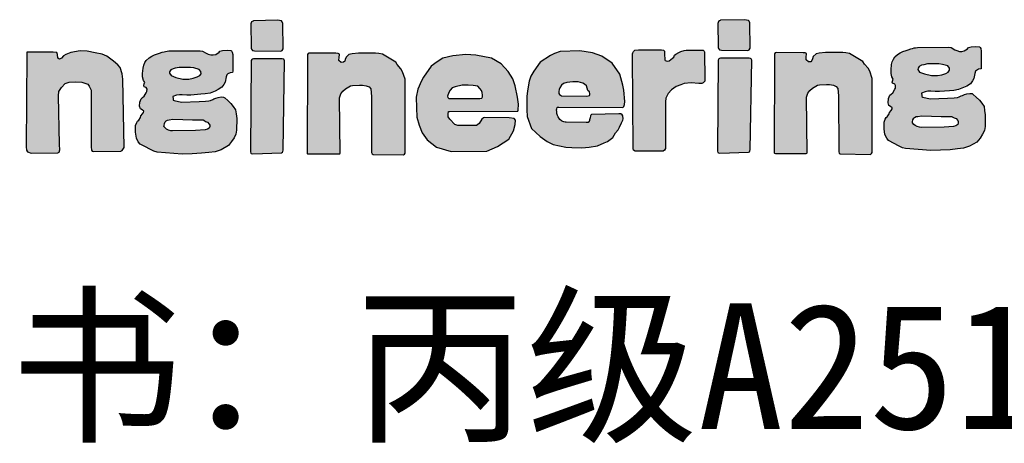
# Model space of a CAD drawing. Extents: x 475446 to 490894, y 3788879 to 3821323.
# Tile 66 of 75: x 484735.07 to 484751.5, y 3818715.37 to 3818722.44. Entities that reach past the tile are written whole.
import ezdxf
from ezdxf.enums import TextEntityAlignment as Align

# ---------------------------------------------------------------- set-up
doc = ezdxf.new("R2010")
doc.units = 0
doc.header["$LTSCALE"] = 0.5
doc.layers.get('0').update_dxf_attribs({"linetype": 'CONTINUOUS'})
doc.layers.add('TK-PUBLIC', color=7, linetype='CONTINUOUS')
doc.styles.add('新标识3', font='NSimSun.ttf')

msp = doc.modelspace()

# ---------------------------------------------------------------- hatches: boundary and pattern name
h = msp.add_hatch(color=256)
h.dxf.hatch_style = 1
h.paths.add_polyline_path([(484738.931, 3818722.371), (484738.937, 3818721.983), (484738.935, 3818721.963), (484738.939, 3818721.949), (484738.958, 3818721.928), (484738.99, 3818721.924), (484739.431, 3818721.918), (484739.453, 3818721.928), (484739.469, 3818721.957), (484739.463, 3818722.379), (484739.453, 3818722.407), (484739.441, 3818722.421), (484739.372, 3818722.432), (484738.974, 3818722.423), (484738.966, 3818722.419), (484738.954, 3818722.411), (484738.942, 3818722.405)])
h = msp.add_hatch(color=256)
h.dxf.hatch_style = 1
h.paths.add_polyline_path([(484746.722, 3818722.38), (484746.728, 3818721.993), (484746.726, 3818721.973), (484746.73, 3818721.959), (484746.75, 3818721.937), (484746.782, 3818721.933), (484747.223, 3818721.927), (484747.245, 3818721.937), (484747.261, 3818721.967), (484747.255, 3818722.388), (484747.245, 3818722.416), (484747.233, 3818722.43), (484747.164, 3818722.442), (484746.766, 3818722.432), (484746.758, 3818722.428), (484746.746, 3818722.42), (484746.734, 3818722.414)])
h = msp.add_hatch(color=256)
h.dxf.hatch_style = 1
h.paths.add_polyline_path([(484745.397, 3818721.94), (484745.779, 3818721.937), (484745.813, 3818721.935), (484745.82, 3818721.931), (484745.827, 3818721.92), (484745.829, 3818721.914), (484745.832, 3818721.861), (484745.834, 3818721.782), (484745.835, 3818721.769), (484745.84, 3818721.759), (484745.877, 3818721.75), (484745.906, 3818721.755), (484745.963, 3818721.798), (484745.984, 3818721.816), (484746, 3818721.849), (484746.021, 3818721.867), (484746.068, 3818721.892), (484746.103, 3818721.909), (484746.161, 3818721.93), (484746.192, 3818721.934), (484746.252, 3818721.934), (484746.473, 3818721.934), (484746.481, 3818721.927), (484746.49, 3818721.914), (484746.497, 3818721.905), (484746.506, 3818721.441), (484746.504, 3818721.415), (484746.478, 3818721.386), (484746.455, 3818721.378), (484746.401, 3818721.378), (484746.275, 3818721.386), (484746.16, 3818721.376), (484746.105, 3818721.356), (484746.024, 3818721.325), (484745.949, 3818721.273), (484745.894, 3818721.208), (484745.854, 3818721.133), (484745.845, 3818721.07), (484745.845, 3818720.293), (484745.829, 3818720.265), (484745.811, 3818720.247), (484745.339, 3818720.245), (484745.316, 3818720.265), (484745.306, 3818720.289), (484745.294, 3818721.848), (484745.294, 3818721.869), (484745.301, 3818721.889), (484745.313, 3818721.909), (484745.334, 3818721.932)])
h = msp.add_hatch(color=256)
h.dxf.hatch_style = 1
h.paths.add_polyline_path([(484750.118, 3818720.836), (484750.282, 3818720.832), (484750.444, 3818720.828), (484750.499, 3818720.828), (484750.569, 3818720.828), (484750.621, 3818720.828), (484750.632, 3818720.82), (484750.661, 3818720.802), (484750.694, 3818720.79), (484750.724, 3818720.757), (484750.732, 3818720.739), (484750.732, 3818720.716), (484750.722, 3818720.69), (484750.692, 3818720.67), (484750.653, 3818720.659), (484750.495, 3818720.647), (484750.11, 3818720.643), (484750.084, 3818720.646), (484750.043, 3818720.657), (484750.01, 3818720.674), (484749.992, 3818720.69), (484749.966, 3818720.718), (484749.968, 3818720.734), (484749.975, 3818720.768), (484749.987, 3818720.796), (484750.002, 3818720.811), (484750.029, 3818720.823), (484750.056, 3818720.827)], flags=16)
h.paths.add_polyline_path([(484750.087, 3818721.566), (484750.165, 3818721.535), (484750.285, 3818721.509), (484750.382, 3818721.509), (484750.457, 3818721.521), (484750.524, 3818721.543), (484750.565, 3818721.566), (484750.587, 3818721.598), (484750.583, 3818721.635), (484750.557, 3818721.669), (484750.467, 3818721.694), (484750.409, 3818721.702), (484750.341, 3818721.702), (484750.218, 3818721.702), (484750.155, 3818721.688), (484750.119, 3818721.68), (484750.081, 3818721.661), (484750.061, 3818721.631), (484750.059, 3818721.608)], flags=16)
h.paths.add_polyline_path([(484750.049, 3818721.98), (484750.57, 3818721.982), (484750.613, 3818721.976), (484750.674, 3818721.939), (484750.707, 3818721.925), (484750.752, 3818721.913), (484750.789, 3818721.913), (484750.832, 3818721.921), (484750.886, 3818721.956), (484750.902, 3818721.976), (484750.945, 3818721.988), (484751.023, 3818721.992), (484751.084, 3818721.988), (484751.097, 3818721.98), (484751.107, 3818721.96), (484751.115, 3818721.915), (484751.115, 3818721.642), (484751.111, 3818721.619), (484751.07, 3818721.615), (484751.035, 3818721.595), (484751.019, 3818721.58), (484751.005, 3818721.545), (484750.99, 3818721.459), (484750.968, 3818721.418), (484750.935, 3818721.373), (484750.873, 3818721.332), (484750.82, 3818721.307), (484750.736, 3818721.275), (484750.656, 3818721.26), (484750.582, 3818721.256), (484750.418, 3818721.242), (484750.347, 3818721.242), (484750.271, 3818721.246), (484750.226, 3818721.246), (484750.178, 3818721.238), (484750.115, 3818721.215), (484750.121, 3818721.175), (484750.123, 3818721.158), (484750.139, 3818721.148), (484750.262, 3818721.123), (484750.553, 3818721.131), (484750.661, 3818721.139), (484750.716, 3818721.145), (484750.745, 3818721.152), (484750.78, 3818721.168), (484750.8, 3818721.176), (484750.833, 3818721.192), (484750.873, 3818721.201), (484750.922, 3818721.209), (484750.961, 3818721.207), (484750.982, 3818721.194), (484751.031, 3818721.148), (484751.084, 3818721.098), (484751.122, 3818721.05), (484751.163, 3818720.993), (484751.171, 3818720.927), (484751.181, 3818720.852), (484751.177, 3818720.656), (484751.167, 3818720.589), (484751.137, 3818720.529), (484751.096, 3818720.464), (484751.043, 3818720.399), (484750.92, 3818720.328), (484750.82, 3818720.295), (484750.717, 3818720.283), (484750.594, 3818720.269), (484750.437, 3818720.262), (484750.271, 3818720.256), (484749.851, 3818720.29), (484749.801, 3818720.302), (484749.732, 3818720.337), (484749.661, 3818720.376), (484749.569, 3818720.424), (484749.537, 3818720.463), (484749.508, 3818720.522), (484749.493, 3818720.62), (484749.494, 3818720.733), (484749.513, 3818720.783), (484749.526, 3818720.808), (484749.546, 3818720.821), (484749.578, 3818720.867), (484749.583, 3818720.893), (484749.61, 3818720.925), (484749.626, 3818720.952), (484749.63, 3818720.97), (484749.603, 3818720.991), (484749.574, 3818721.01), (484749.561, 3818721.053), (484749.567, 3818721.124), (484749.588, 3818721.179), (484749.612, 3818721.199), (484749.64, 3818721.221), (484749.671, 3818721.28), (484749.683, 3818721.299), (484749.685, 3818721.342), (484749.672, 3818721.367), (484749.635, 3818721.38), (484749.63, 3818721.401), (484749.639, 3818721.43), (484749.642, 3818721.445), (484749.647, 3818721.453), (484749.641, 3818721.462), (484749.624, 3818721.487), (484749.612, 3818721.544), (484749.612, 3818721.602), (484749.618, 3818721.693), (484749.63, 3818721.739), (484749.651, 3818721.784), (484749.673, 3818721.82), (484749.72, 3818721.86), (484749.764, 3818721.89), (484749.808, 3818721.911), (484749.862, 3818721.927), (484749.895, 3818721.939), (484749.94, 3818721.955), (484749.969, 3818721.963), (484749.994, 3818721.97), (484750.019, 3818721.972)])
h = msp.add_hatch(color=256)
h.dxf.hatch_style = 1
h.paths.add_polyline_path([(484735.192, 3818721.856), (484735.184, 3818720.317), (484735.187, 3818720.264), (484735.206, 3818720.234), (484735.265, 3818720.212), (484735.708, 3818720.218), (484735.733, 3818720.227), (484735.745, 3818720.268), (484735.736, 3818720.357), (484735.723, 3818721.172), (484735.729, 3818721.242), (484735.77, 3818721.312), (484735.833, 3818721.374), (484735.899, 3818721.398), (484736.012, 3818721.403), (484736.111, 3818721.396), (484736.21, 3818721.365), (484736.232, 3818721.331), (484736.266, 3818721.266), (484736.266, 3818720.32), (484736.27, 3818720.261), (484736.281, 3818720.244), (484736.304, 3818720.239), (484736.759, 3818720.247), (484736.781, 3818720.259), (484736.815, 3818720.309), (484736.793, 3818721.446), (484736.781, 3818721.539), (484736.748, 3818721.644), (484736.713, 3818721.69), (484736.638, 3818721.747), (484736.527, 3818721.831), (484736.452, 3818721.865), (484736.331, 3818721.886), (484736.198, 3818721.914), (484736.083, 3818721.921), (484735.925, 3818721.896), (484735.842, 3818721.862), (484735.804, 3818721.84), (484735.77, 3818721.8), (484735.736, 3818721.781), (484735.708, 3818721.8), (484735.702, 3818721.862), (484735.693, 3818721.893), (484735.634, 3818721.899), (484735.513, 3818721.899), (484735.262, 3818721.902), (484735.193, 3818721.899)])
h = msp.add_hatch(color=256)
h.dxf.hatch_style = 1
h.paths.add_polyline_path([(484737.631, 3818720.778), (484737.795, 3818720.774), (484737.957, 3818720.77), (484738.012, 3818720.77), (484738.083, 3818720.77), (484738.134, 3818720.77), (484738.145, 3818720.762), (484738.174, 3818720.744), (484738.207, 3818720.732), (484738.237, 3818720.699), (484738.245, 3818720.681), (484738.245, 3818720.658), (484738.236, 3818720.632), (484738.205, 3818720.612), (484738.166, 3818720.601), (484738.009, 3818720.589), (484737.624, 3818720.585), (484737.598, 3818720.588), (484737.556, 3818720.599), (484737.524, 3818720.616), (484737.505, 3818720.632), (484737.479, 3818720.661), (484737.482, 3818720.677), (484737.488, 3818720.71), (484737.5, 3818720.738), (484737.515, 3818720.753), (484737.542, 3818720.765), (484737.569, 3818720.769)], flags=16)
h.paths.add_polyline_path([(484737.6, 3818721.509), (484737.678, 3818721.477), (484737.798, 3818721.451), (484737.895, 3818721.451), (484737.97, 3818721.463), (484738.037, 3818721.485), (484738.078, 3818721.509), (484738.1, 3818721.54), (484738.096, 3818721.577), (484738.07, 3818721.611), (484737.98, 3818721.636), (484737.923, 3818721.644), (484737.854, 3818721.644), (484737.732, 3818721.644), (484737.669, 3818721.631), (484737.632, 3818721.622), (484737.594, 3818721.603), (484737.574, 3818721.573), (484737.572, 3818721.55)], flags=16)
h.paths.add_polyline_path([(484737.562, 3818721.922), (484738.083, 3818721.924), (484738.126, 3818721.918), (484738.187, 3818721.881), (484738.22, 3818721.867), (484738.265, 3818721.856), (484738.302, 3818721.856), (484738.345, 3818721.863), (484738.399, 3818721.899), (484738.415, 3818721.918), (484738.458, 3818721.93), (484738.536, 3818721.934), (484738.597, 3818721.93), (484738.61, 3818721.922), (484738.62, 3818721.902), (484738.628, 3818721.858), (484738.628, 3818721.584), (484738.624, 3818721.561), (484738.583, 3818721.557), (484738.548, 3818721.538), (484738.532, 3818721.522), (484738.519, 3818721.487), (484738.503, 3818721.401), (484738.481, 3818721.36), (484738.448, 3818721.315), (484738.386, 3818721.274), (484738.333, 3818721.249), (484738.249, 3818721.217), (484738.169, 3818721.202), (484738.095, 3818721.198), (484737.931, 3818721.184), (484737.861, 3818721.184), (484737.784, 3818721.188), (484737.74, 3818721.188), (484737.691, 3818721.18), (484737.628, 3818721.157), (484737.634, 3818721.118), (484737.636, 3818721.1), (484737.652, 3818721.09), (484737.775, 3818721.065), (484738.066, 3818721.073), (484738.174, 3818721.081), (484738.229, 3818721.087), (484738.258, 3818721.095), (484738.294, 3818721.11), (484738.313, 3818721.118), (484738.346, 3818721.134), (484738.386, 3818721.144), (484738.435, 3818721.151), (484738.474, 3818721.149), (484738.496, 3818721.136), (484738.545, 3818721.091), (484738.598, 3818721.04), (484738.635, 3818720.993), (484738.676, 3818720.935), (484738.684, 3818720.869), (484738.694, 3818720.794), (484738.69, 3818720.598), (484738.68, 3818720.531), (484738.65, 3818720.471), (484738.609, 3818720.406), (484738.556, 3818720.341), (484738.434, 3818720.27), (484738.333, 3818720.237), (484738.23, 3818720.225), (484738.107, 3818720.211), (484737.95, 3818720.204), (484737.784, 3818720.198), (484737.365, 3818720.232), (484737.314, 3818720.245), (484737.246, 3818720.279), (484737.174, 3818720.318), (484737.082, 3818720.366), (484737.051, 3818720.405), (484737.021, 3818720.464), (484737.006, 3818720.562), (484737.007, 3818720.675), (484737.026, 3818720.725), (484737.039, 3818720.75), (484737.059, 3818720.763), (484737.092, 3818720.809), (484737.096, 3818720.835), (484737.123, 3818720.867), (484737.139, 3818720.894), (484737.143, 3818720.913), (484737.116, 3818720.934), (484737.087, 3818720.952), (484737.074, 3818720.995), (484737.08, 3818721.066), (484737.101, 3818721.121), (484737.125, 3818721.141), (484737.153, 3818721.163), (484737.184, 3818721.222), (484737.196, 3818721.241), (484737.198, 3818721.284), (484737.185, 3818721.31), (484737.148, 3818721.322), (484737.143, 3818721.343), (484737.152, 3818721.372), (484737.155, 3818721.387), (484737.16, 3818721.395), (484737.154, 3818721.404), (484737.137, 3818721.429), (484737.125, 3818721.487), (484737.125, 3818721.544), (484737.131, 3818721.635), (484737.143, 3818721.681), (484737.164, 3818721.726), (484737.186, 3818721.762), (484737.233, 3818721.802), (484737.277, 3818721.832), (484737.321, 3818721.853), (484737.375, 3818721.869), (484737.408, 3818721.881), (484737.453, 3818721.897), (484737.482, 3818721.906), (484737.507, 3818721.912), (484737.533, 3818721.914)])
h = msp.add_hatch(color=256)
h.dxf.hatch_style = 1
h.paths.add_polyline_path([(484738.933, 3818721.759), (484738.924, 3818720.26), (484738.924, 3818720.237), (484738.93, 3818720.213), (484738.938, 3818720.208), (484738.965, 3818720.204), (484739.44, 3818720.218), (484739.459, 3818720.227), (484739.463, 3818720.24), (484739.467, 3818720.264), (484739.494, 3818721.754), (484739.483, 3818721.78), (484739.472, 3818721.785), (484739.452, 3818721.788), (484739.41, 3818721.788), (484738.993, 3818721.788), (484738.974, 3818721.789), (484738.954, 3818721.784), (484738.945, 3818721.779)])
h = msp.add_hatch(color=256)
h.dxf.hatch_style = 1
h.paths.add_polyline_path([(484739.877, 3818721.82), (484739.869, 3818720.206), (484739.873, 3818720.201), (484739.892, 3818720.2), (484740.401, 3818720.2), (484740.412, 3818720.203), (484740.418, 3818720.211), (484740.409, 3818721.139), (484740.431, 3818721.203), (484740.463, 3818721.251), (484740.507, 3818721.289), (484740.592, 3818721.336), (484740.624, 3818721.342), (484740.744, 3818721.35), (484740.793, 3818721.35), (484740.855, 3818721.338), (484740.905, 3818721.318), (484740.93, 3818721.286), (484740.942, 3818721.159), (484740.945, 3818720.226), (484740.952, 3818720.203), (484740.971, 3818720.191), (484741.477, 3818720.183), (484741.491, 3818720.195), (484741.503, 3818720.214), (484741.502, 3818721.451), (484741.462, 3818721.573), (484741.434, 3818721.623), (484741.373, 3818721.691), (484741.347, 3818721.734), (484741.124, 3818721.865), (484741.063, 3818721.878), (484741.011, 3818721.884), (484740.905, 3818721.885), (484740.817, 3818721.885), (484740.725, 3818721.884), (484740.621, 3818721.87), (484740.567, 3818721.86), (484740.521, 3818721.815), (484740.506, 3818721.778), (484740.497, 3818721.75), (484740.477, 3818721.731), (484740.439, 3818721.728), (484740.4, 3818721.763), (484740.401, 3818721.818), (484740.408, 3818721.854), (484740.409, 3818721.866), (484740.388, 3818721.878), (484740.35, 3818721.88), (484739.9, 3818721.885), (484739.887, 3818721.878), (484739.876, 3818721.863)])
h = msp.add_hatch(color=256)
h.dxf.hatch_style = 1
h.paths.add_polyline_path([(484742.243, 3818720.909), (484743.383, 3818720.915), (484743.39, 3818720.931), (484743.396, 3818721.033), (484743.38, 3818721.148), (484743.34, 3818721.338), (484743.3, 3818721.454), (484743.22, 3818721.578), (484743.106, 3818721.706), (484742.943, 3818721.799), (484742.684, 3818721.847), (484742.515, 3818721.86), (484742.297, 3818721.838), (484742.133, 3818721.8), (484742.036, 3818721.738), (484741.94, 3818721.665), (484741.811, 3818721.482), (484741.779, 3818721.418), (484741.713, 3818721.282), (484741.689, 3818721.148), (484741.691, 3818720.968), (484741.699, 3818720.812), (484741.739, 3818720.678), (484741.789, 3818720.55), (484741.873, 3818720.433), (484742.025, 3818720.314), (484742.272, 3818720.242), (484742.866, 3818720.245), (484743.045, 3818720.322), (484743.236, 3818720.449), (484743.313, 3818720.587), (484743.338, 3818720.689), (484743.345, 3818720.762), (484743.322, 3818720.794), (484743.239, 3818720.803), (484742.828, 3818720.807), (484742.812, 3818720.803), (484742.786, 3818720.781), (484742.741, 3818720.708), (484742.694, 3818720.676), (484742.457, 3818720.673), (484742.384, 3818720.673), (484742.333, 3818720.689), (484742.247, 3818720.778), (484742.224, 3818720.819), (484742.221, 3818720.867), (484742.227, 3818720.909)])
h.paths.add_polyline_path([(484742.232, 3818721.127), (484742.75, 3818721.126), (484742.782, 3818721.131), (484742.794, 3818721.153), (484742.797, 3818721.179), (484742.787, 3818721.228), (484742.775, 3818721.262), (484742.75, 3818721.295), (484742.714, 3818721.33), (484742.638, 3818721.344), (484742.558, 3818721.35), (484742.457, 3818721.347), (484742.34, 3818721.323), (484742.29, 3818721.303), (484742.255, 3818721.265), (484742.231, 3818721.228), (484742.211, 3818721.163), (484742.215, 3818721.141)], flags=16)
h = msp.add_hatch(color=256)
h.dxf.hatch_style = 1
h.paths.add_polyline_path([(484744.07, 3818720.981), (484745.136, 3818720.977), (484745.154, 3818720.991), (484745.162, 3818721.025), (484745.168, 3818721.075), (484745.152, 3818721.264), (484745.136, 3818721.346), (484745.088, 3818721.533), (484744.957, 3818721.717), (484744.784, 3818721.834), (484744.632, 3818721.888), (484744.417, 3818721.92), (484744.09, 3818721.91), (484743.995, 3818721.878), (484743.929, 3818721.842), (484743.756, 3818721.733), (484743.65, 3818721.584), (484743.602, 3818721.498), (484743.572, 3818721.416), (484743.546, 3818721.253), (484743.532, 3818721.159), (484743.534, 3818720.936), (484743.538, 3818720.824), (484743.614, 3818720.627), (484743.756, 3818720.491), (484743.875, 3818720.408), (484743.975, 3818720.358), (484744.182, 3818720.312), (484744.284, 3818720.308), (484744.451, 3818720.302), (484744.575, 3818720.314), (484744.714, 3818720.338), (484744.826, 3818720.386), (484744.877, 3818720.41), (484744.967, 3818720.477), (484745.015, 3818720.553), (484745.059, 3818720.601), (484745.081, 3818720.647), (484745.115, 3818720.717), (484745.135, 3818720.763), (484745.141, 3818720.788), (484745.137, 3818720.834), (484745.124, 3818720.851), (484745.104, 3818720.868), (484745.068, 3818720.867), (484744.615, 3818720.858), (484744.603, 3818720.848), (484744.597, 3818720.834), (484744.591, 3818720.805), (484744.586, 3818720.785), (484744.582, 3818720.77), (484744.579, 3818720.753), (484744.576, 3818720.745), (484744.555, 3818720.726), (484744.526, 3818720.724), (484744.191, 3818720.729), (484744.173, 3818720.729), (484744.151, 3818720.734), (484744.134, 3818720.743), (484744.112, 3818720.753), (484744.084, 3818720.777), (484744.054, 3818720.822), (484744.045, 3818720.84), (484744.035, 3818720.877), (484744.032, 3818720.91), (484744.03, 3818720.939), (484744.032, 3818720.953), (484744.041, 3818720.973), (484744.046, 3818720.979)])
h.paths.add_polyline_path([(484744.111, 3818721.168), (484744.535, 3818721.166), (484744.579, 3818721.175), (484744.583, 3818721.185), (484744.584, 3818721.204), (484744.579, 3818721.235), (484744.556, 3818721.253), (484744.55, 3818721.262), (484744.543, 3818721.297), (484744.53, 3818721.335), (484744.497, 3818721.367), (484744.468, 3818721.38), (484744.391, 3818721.402), (484744.303, 3818721.405), (484744.2, 3818721.395), (484744.146, 3818721.378), (484744.111, 3818721.35), (484744.083, 3818721.302), (484744.074, 3818721.276), (484744.068, 3818721.245), (484744.069, 3818721.209), (484744.079, 3818721.193)], flags=16)
h = msp.add_hatch(color=256)
h.dxf.hatch_style = 1
h.paths.add_polyline_path([(484746.724, 3818721.768), (484746.715, 3818720.269), (484746.715, 3818720.246), (484746.721, 3818720.223), (484746.73, 3818720.217), (484746.756, 3818720.213), (484747.231, 3818720.227), (484747.25, 3818720.236), (484747.255, 3818720.249), (484747.259, 3818720.273), (484747.285, 3818721.764), (484747.274, 3818721.79), (484747.263, 3818721.795), (484747.243, 3818721.797), (484747.201, 3818721.797), (484746.784, 3818721.797), (484746.765, 3818721.798), (484746.746, 3818721.793), (484746.737, 3818721.788)])
h = msp.add_hatch(color=256)
h.dxf.hatch_style = 1
h.paths.add_polyline_path([(484747.668, 3818721.83), (484747.661, 3818720.216), (484747.665, 3818720.211), (484747.684, 3818720.209), (484748.193, 3818720.209), (484748.204, 3818720.212), (484748.209, 3818720.22), (484748.201, 3818721.149), (484748.222, 3818721.213), (484748.254, 3818721.26), (484748.298, 3818721.298), (484748.384, 3818721.346), (484748.416, 3818721.352), (484748.535, 3818721.36), (484748.585, 3818721.36), (484748.647, 3818721.348), (484748.696, 3818721.328), (484748.721, 3818721.295), (484748.733, 3818721.168), (484748.737, 3818720.236), (484748.743, 3818720.212), (484748.763, 3818720.201), (484749.269, 3818720.192), (484749.282, 3818720.205), (484749.295, 3818720.223), (484749.293, 3818721.46), (484749.253, 3818721.583), (484749.226, 3818721.633), (484749.165, 3818721.7), (484749.139, 3818721.744), (484748.915, 3818721.875), (484748.854, 3818721.887), (484748.803, 3818721.893), (484748.697, 3818721.894), (484748.608, 3818721.894), (484748.516, 3818721.893), (484748.413, 3818721.88), (484748.359, 3818721.87), (484748.313, 3818721.825), (484748.298, 3818721.787), (484748.289, 3818721.76), (484748.269, 3818721.74), (484748.23, 3818721.738), (484748.192, 3818721.772), (484748.193, 3818721.827), (484748.199, 3818721.863), (484748.2, 3818721.876), (484748.179, 3818721.887), (484748.142, 3818721.89), (484747.691, 3818721.895), (484747.679, 3818721.887), (484747.668, 3818721.872)])

# ---------------------------------------------------------------- linework, layer by layer
for points in [[(484738.931, 3818722.371), (484738.937, 3818721.983), (484738.935, 3818721.963), (484738.939, 3818721.949), (484738.958, 3818721.928), (484738.99, 3818721.924), (484739.431, 3818721.918), (484739.453, 3818721.928), (484739.469, 3818721.957), (484739.463, 3818722.379), (484739.453, 3818722.407), (484739.441, 3818722.421), (484739.372, 3818722.432), (484738.974, 3818722.423), (484738.966, 3818722.419), (484738.954, 3818722.411), (484738.942, 3818722.405)], [(484746.722, 3818722.38), (484746.728, 3818721.993), (484746.726, 3818721.973), (484746.73, 3818721.959), (484746.75, 3818721.937), (484746.782, 3818721.933), (484747.223, 3818721.927), (484747.245, 3818721.937), (484747.261, 3818721.967), (484747.255, 3818722.388), (484747.245, 3818722.416), (484747.233, 3818722.43), (484747.164, 3818722.442), (484746.766, 3818722.432), (484746.758, 3818722.428), (484746.746, 3818722.42), (484746.734, 3818722.414)], [(484745.397, 3818721.94), (484745.779, 3818721.937), (484745.813, 3818721.935), (484745.82, 3818721.931), (484745.827, 3818721.92), (484745.829, 3818721.914), (484745.832, 3818721.861), (484745.834, 3818721.782), (484745.835, 3818721.769), (484745.84, 3818721.759), (484745.877, 3818721.75), (484745.906, 3818721.755), (484745.963, 3818721.798), (484745.984, 3818721.816), (484746, 3818721.849), (484746.021, 3818721.867), (484746.068, 3818721.892), (484746.103, 3818721.909), (484746.161, 3818721.93), (484746.192, 3818721.934), (484746.252, 3818721.934), (484746.473, 3818721.934), (484746.481, 3818721.927), (484746.49, 3818721.914), (484746.497, 3818721.905), (484746.506, 3818721.441), (484746.504, 3818721.415), (484746.478, 3818721.386), (484746.455, 3818721.378), (484746.401, 3818721.378), (484746.275, 3818721.386), (484746.16, 3818721.376), (484746.105, 3818721.356), (484746.024, 3818721.325), (484745.949, 3818721.273), (484745.894, 3818721.208), (484745.854, 3818721.133), (484745.845, 3818721.07), (484745.845, 3818720.293), (484745.829, 3818720.265), (484745.811, 3818720.247), (484745.339, 3818720.245), (484745.316, 3818720.265), (484745.306, 3818720.289), (484745.294, 3818721.848), (484745.294, 3818721.869), (484745.301, 3818721.889), (484745.313, 3818721.909), (484745.334, 3818721.932)], [(484750.049, 3818721.98), (484750.57, 3818721.982), (484750.613, 3818721.976), (484750.674, 3818721.939), (484750.707, 3818721.925), (484750.752, 3818721.913), (484750.789, 3818721.913), (484750.832, 3818721.921), (484750.886, 3818721.956), (484750.902, 3818721.976), (484750.945, 3818721.988), (484751.023, 3818721.992), (484751.084, 3818721.988), (484751.097, 3818721.98), (484751.107, 3818721.96), (484751.115, 3818721.915), (484751.115, 3818721.642), (484751.111, 3818721.619), (484751.07, 3818721.615), (484751.035, 3818721.595), (484751.019, 3818721.58), (484751.005, 3818721.545), (484750.99, 3818721.459), (484750.968, 3818721.418), (484750.935, 3818721.373), (484750.873, 3818721.332), (484750.82, 3818721.307), (484750.736, 3818721.275), (484750.656, 3818721.26), (484750.582, 3818721.256), (484750.418, 3818721.242), (484750.347, 3818721.242), (484750.271, 3818721.246), (484750.226, 3818721.246), (484750.178, 3818721.238), (484750.115, 3818721.215), (484750.121, 3818721.175), (484750.123, 3818721.158), (484750.139, 3818721.148), (484750.262, 3818721.123), (484750.553, 3818721.131), (484750.661, 3818721.139), (484750.716, 3818721.145), (484750.745, 3818721.152), (484750.78, 3818721.168), (484750.8, 3818721.176), (484750.833, 3818721.192), (484750.873, 3818721.201), (484750.922, 3818721.209), (484750.961, 3818721.207), (484750.982, 3818721.194), (484751.031, 3818721.148), (484751.084, 3818721.098), (484751.122, 3818721.05), (484751.163, 3818720.993), (484751.171, 3818720.927), (484751.181, 3818720.852), (484751.177, 3818720.656), (484751.167, 3818720.589), (484751.137, 3818720.529), (484751.096, 3818720.464), (484751.043, 3818720.399), (484750.92, 3818720.328), (484750.82, 3818720.295), (484750.717, 3818720.283), (484750.594, 3818720.269), (484750.437, 3818720.262), (484750.271, 3818720.256), (484749.851, 3818720.29), (484749.801, 3818720.302), (484749.732, 3818720.337), (484749.661, 3818720.376), (484749.569, 3818720.424), (484749.537, 3818720.463), (484749.508, 3818720.522), (484749.493, 3818720.62), (484749.494, 3818720.733), (484749.513, 3818720.783), (484749.526, 3818720.808), (484749.546, 3818720.821), (484749.578, 3818720.867), (484749.583, 3818720.893), (484749.61, 3818720.925), (484749.626, 3818720.952), (484749.63, 3818720.97), (484749.603, 3818720.991), (484749.574, 3818721.01), (484749.561, 3818721.053), (484749.567, 3818721.124), (484749.588, 3818721.179), (484749.612, 3818721.199), (484749.64, 3818721.221), (484749.671, 3818721.28), (484749.683, 3818721.299), (484749.685, 3818721.342), (484749.672, 3818721.367), (484749.635, 3818721.38), (484749.63, 3818721.401), (484749.639, 3818721.43), (484749.642, 3818721.445), (484749.647, 3818721.453), (484749.641, 3818721.462), (484749.624, 3818721.487), (484749.612, 3818721.544), (484749.612, 3818721.602), (484749.618, 3818721.693), (484749.63, 3818721.739), (484749.651, 3818721.784), (484749.673, 3818721.82), (484749.72, 3818721.86), (484749.764, 3818721.89), (484749.808, 3818721.911), (484749.862, 3818721.927), (484749.895, 3818721.939), (484749.94, 3818721.955), (484749.969, 3818721.963), (484749.994, 3818721.97), (484750.019, 3818721.972)], [(484735.192, 3818721.856), (484735.184, 3818720.317), (484735.187, 3818720.264), (484735.206, 3818720.234), (484735.265, 3818720.212), (484735.708, 3818720.218), (484735.733, 3818720.227), (484735.745, 3818720.268), (484735.736, 3818720.357), (484735.723, 3818721.172), (484735.729, 3818721.242), (484735.77, 3818721.312), (484735.833, 3818721.374), (484735.899, 3818721.398), (484736.012, 3818721.403), (484736.111, 3818721.396), (484736.21, 3818721.365), (484736.232, 3818721.331), (484736.266, 3818721.266), (484736.266, 3818720.32), (484736.27, 3818720.261), (484736.281, 3818720.244), (484736.304, 3818720.239), (484736.759, 3818720.247), (484736.781, 3818720.259), (484736.815, 3818720.309), (484736.793, 3818721.446), (484736.781, 3818721.539), (484736.748, 3818721.644), (484736.713, 3818721.69), (484736.638, 3818721.747), (484736.527, 3818721.831), (484736.452, 3818721.865), (484736.331, 3818721.886), (484736.198, 3818721.914), (484736.083, 3818721.921), (484735.925, 3818721.896), (484735.842, 3818721.862), (484735.804, 3818721.84), (484735.77, 3818721.8), (484735.736, 3818721.781), (484735.708, 3818721.8), (484735.702, 3818721.862), (484735.693, 3818721.893), (484735.634, 3818721.899), (484735.513, 3818721.899), (484735.262, 3818721.902), (484735.193, 3818721.899)], [(484737.562, 3818721.922), (484738.083, 3818721.924), (484738.126, 3818721.918), (484738.187, 3818721.881), (484738.22, 3818721.867), (484738.265, 3818721.856), (484738.302, 3818721.856), (484738.345, 3818721.863), (484738.399, 3818721.899), (484738.415, 3818721.918), (484738.458, 3818721.93), (484738.536, 3818721.934), (484738.597, 3818721.93), (484738.61, 3818721.922), (484738.62, 3818721.902), (484738.628, 3818721.858), (484738.628, 3818721.584), (484738.624, 3818721.561), (484738.583, 3818721.557), (484738.548, 3818721.538), (484738.532, 3818721.522), (484738.519, 3818721.487), (484738.503, 3818721.401), (484738.481, 3818721.36), (484738.448, 3818721.315), (484738.386, 3818721.274), (484738.333, 3818721.249), (484738.249, 3818721.217), (484738.169, 3818721.202), (484738.095, 3818721.198), (484737.931, 3818721.184), (484737.861, 3818721.184), (484737.784, 3818721.188), (484737.74, 3818721.188), (484737.691, 3818721.18), (484737.628, 3818721.157), (484737.634, 3818721.118), (484737.636, 3818721.1), (484737.652, 3818721.09), (484737.775, 3818721.065), (484738.066, 3818721.073), (484738.174, 3818721.081), (484738.229, 3818721.087), (484738.258, 3818721.095), (484738.294, 3818721.11), (484738.313, 3818721.118), (484738.346, 3818721.134), (484738.386, 3818721.144), (484738.435, 3818721.151), (484738.474, 3818721.149), (484738.496, 3818721.136), (484738.545, 3818721.091), (484738.598, 3818721.04), (484738.635, 3818720.993), (484738.676, 3818720.935), (484738.684, 3818720.869), (484738.694, 3818720.794), (484738.69, 3818720.598), (484738.68, 3818720.531), (484738.65, 3818720.471), (484738.609, 3818720.406), (484738.556, 3818720.341), (484738.434, 3818720.27), (484738.333, 3818720.237), (484738.23, 3818720.225), (484738.107, 3818720.211), (484737.95, 3818720.204), (484737.784, 3818720.198), (484737.365, 3818720.232), (484737.314, 3818720.245), (484737.246, 3818720.279), (484737.174, 3818720.318), (484737.082, 3818720.366), (484737.051, 3818720.405), (484737.021, 3818720.464), (484737.006, 3818720.562), (484737.007, 3818720.675), (484737.026, 3818720.725), (484737.039, 3818720.75), (484737.059, 3818720.763), (484737.092, 3818720.809), (484737.096, 3818720.835), (484737.123, 3818720.867), (484737.139, 3818720.894), (484737.143, 3818720.913), (484737.116, 3818720.934), (484737.087, 3818720.952), (484737.074, 3818720.995), (484737.08, 3818721.066), (484737.101, 3818721.121), (484737.125, 3818721.141), (484737.153, 3818721.163), (484737.184, 3818721.222), (484737.196, 3818721.241), (484737.198, 3818721.284), (484737.185, 3818721.31), (484737.148, 3818721.322), (484737.143, 3818721.343), (484737.152, 3818721.372), (484737.155, 3818721.387), (484737.16, 3818721.395), (484737.154, 3818721.404), (484737.137, 3818721.429), (484737.125, 3818721.487), (484737.125, 3818721.544), (484737.131, 3818721.635), (484737.143, 3818721.681), (484737.164, 3818721.726), (484737.186, 3818721.762), (484737.233, 3818721.802), (484737.277, 3818721.832), (484737.321, 3818721.853), (484737.375, 3818721.869), (484737.408, 3818721.881), (484737.453, 3818721.897), (484737.482, 3818721.906), (484737.507, 3818721.912), (484737.533, 3818721.914)], [(484738.933, 3818721.759), (484738.924, 3818720.26), (484738.924, 3818720.237), (484738.93, 3818720.213), (484738.938, 3818720.208), (484738.965, 3818720.204), (484739.44, 3818720.218), (484739.459, 3818720.227), (484739.463, 3818720.24), (484739.467, 3818720.264), (484739.494, 3818721.754), (484739.483, 3818721.78), (484739.472, 3818721.785), (484739.452, 3818721.788), (484739.41, 3818721.788), (484738.993, 3818721.788), (484738.974, 3818721.789), (484738.954, 3818721.784), (484738.945, 3818721.779)], [(484739.877, 3818721.82), (484739.869, 3818720.206), (484739.873, 3818720.201), (484739.892, 3818720.2), (484740.401, 3818720.2), (484740.412, 3818720.203), (484740.418, 3818720.211), (484740.409, 3818721.139), (484740.431, 3818721.203), (484740.463, 3818721.251), (484740.507, 3818721.289), (484740.592, 3818721.336), (484740.624, 3818721.342), (484740.744, 3818721.35), (484740.793, 3818721.35), (484740.855, 3818721.338), (484740.905, 3818721.318), (484740.93, 3818721.286), (484740.942, 3818721.159), (484740.945, 3818720.226), (484740.952, 3818720.203), (484740.971, 3818720.191), (484741.477, 3818720.183), (484741.491, 3818720.195), (484741.503, 3818720.214), (484741.502, 3818721.451), (484741.462, 3818721.573), (484741.434, 3818721.623), (484741.373, 3818721.691), (484741.347, 3818721.734), (484741.124, 3818721.865), (484741.063, 3818721.878), (484741.011, 3818721.884), (484740.905, 3818721.885), (484740.817, 3818721.885), (484740.725, 3818721.884), (484740.621, 3818721.87), (484740.567, 3818721.86), (484740.521, 3818721.815), (484740.506, 3818721.778), (484740.497, 3818721.75), (484740.477, 3818721.731), (484740.439, 3818721.728), (484740.4, 3818721.763), (484740.401, 3818721.818), (484740.408, 3818721.854), (484740.409, 3818721.866), (484740.388, 3818721.878), (484740.35, 3818721.88), (484739.9, 3818721.885), (484739.887, 3818721.878), (484739.876, 3818721.863)], [(484742.243, 3818720.909), (484743.383, 3818720.915), (484743.39, 3818720.931), (484743.396, 3818721.033), (484743.38, 3818721.148), (484743.34, 3818721.338), (484743.3, 3818721.454), (484743.22, 3818721.578), (484743.106, 3818721.706), (484742.943, 3818721.799), (484742.684, 3818721.847), (484742.515, 3818721.86), (484742.297, 3818721.838), (484742.133, 3818721.8), (484742.036, 3818721.738), (484741.94, 3818721.665), (484741.811, 3818721.482), (484741.779, 3818721.418), (484741.713, 3818721.282), (484741.689, 3818721.148), (484741.691, 3818720.968), (484741.699, 3818720.812), (484741.739, 3818720.678), (484741.789, 3818720.55), (484741.873, 3818720.433), (484742.025, 3818720.314), (484742.272, 3818720.242), (484742.866, 3818720.245), (484743.045, 3818720.322), (484743.236, 3818720.449), (484743.313, 3818720.587), (484743.338, 3818720.689), (484743.345, 3818720.762), (484743.322, 3818720.794), (484743.239, 3818720.803), (484742.828, 3818720.807), (484742.812, 3818720.803), (484742.786, 3818720.781), (484742.741, 3818720.708), (484742.694, 3818720.676), (484742.457, 3818720.673), (484742.384, 3818720.673), (484742.333, 3818720.689), (484742.247, 3818720.778), (484742.224, 3818720.819), (484742.221, 3818720.867), (484742.227, 3818720.909)], [(484744.07, 3818720.981), (484745.136, 3818720.977), (484745.154, 3818720.991), (484745.162, 3818721.025), (484745.168, 3818721.075), (484745.152, 3818721.264), (484745.136, 3818721.346), (484745.088, 3818721.533), (484744.957, 3818721.717), (484744.784, 3818721.834), (484744.632, 3818721.888), (484744.417, 3818721.92), (484744.09, 3818721.91), (484743.995, 3818721.878), (484743.929, 3818721.842), (484743.756, 3818721.733), (484743.65, 3818721.584), (484743.602, 3818721.498), (484743.572, 3818721.416), (484743.546, 3818721.253), (484743.532, 3818721.159), (484743.534, 3818720.936), (484743.538, 3818720.824), (484743.614, 3818720.627), (484743.756, 3818720.491), (484743.875, 3818720.408), (484743.975, 3818720.358), (484744.182, 3818720.312), (484744.284, 3818720.308), (484744.451, 3818720.302), (484744.575, 3818720.314), (484744.714, 3818720.338), (484744.826, 3818720.386), (484744.877, 3818720.41), (484744.967, 3818720.477), (484745.015, 3818720.553), (484745.059, 3818720.601), (484745.081, 3818720.647), (484745.115, 3818720.717), (484745.135, 3818720.763), (484745.141, 3818720.788), (484745.137, 3818720.834), (484745.124, 3818720.851), (484745.104, 3818720.868), (484745.068, 3818720.867), (484744.615, 3818720.858), (484744.603, 3818720.848), (484744.597, 3818720.834), (484744.591, 3818720.805), (484744.586, 3818720.785), (484744.582, 3818720.77), (484744.579, 3818720.753), (484744.576, 3818720.745), (484744.555, 3818720.726), (484744.526, 3818720.724), (484744.191, 3818720.729), (484744.173, 3818720.729), (484744.151, 3818720.734), (484744.134, 3818720.743), (484744.112, 3818720.753), (484744.084, 3818720.777), (484744.054, 3818720.822), (484744.045, 3818720.84), (484744.035, 3818720.877), (484744.032, 3818720.91), (484744.03, 3818720.939), (484744.032, 3818720.953), (484744.041, 3818720.973), (484744.046, 3818720.979)], [(484746.724, 3818721.768), (484746.715, 3818720.269), (484746.715, 3818720.246), (484746.721, 3818720.223), (484746.73, 3818720.217), (484746.756, 3818720.213), (484747.231, 3818720.227), (484747.25, 3818720.236), (484747.255, 3818720.249), (484747.259, 3818720.273), (484747.285, 3818721.764), (484747.274, 3818721.79), (484747.263, 3818721.795), (484747.243, 3818721.797), (484747.201, 3818721.797), (484746.784, 3818721.797), (484746.765, 3818721.798), (484746.746, 3818721.793), (484746.737, 3818721.788)], [(484747.668, 3818721.83), (484747.661, 3818720.216), (484747.665, 3818720.211), (484747.684, 3818720.209), (484748.193, 3818720.209), (484748.204, 3818720.212), (484748.209, 3818720.22), (484748.201, 3818721.149), (484748.222, 3818721.213), (484748.254, 3818721.26), (484748.298, 3818721.298), (484748.384, 3818721.346), (484748.416, 3818721.352), (484748.535, 3818721.36), (484748.585, 3818721.36), (484748.647, 3818721.348), (484748.696, 3818721.328), (484748.721, 3818721.295), (484748.733, 3818721.168), (484748.737, 3818720.236), (484748.743, 3818720.212), (484748.763, 3818720.201), (484749.269, 3818720.192), (484749.282, 3818720.205), (484749.295, 3818720.223), (484749.293, 3818721.46), (484749.253, 3818721.583), (484749.226, 3818721.633), (484749.165, 3818721.7), (484749.139, 3818721.744), (484748.915, 3818721.875), (484748.854, 3818721.887), (484748.803, 3818721.893), (484748.697, 3818721.894), (484748.608, 3818721.894), (484748.516, 3818721.893), (484748.413, 3818721.88), (484748.359, 3818721.87), (484748.313, 3818721.825), (484748.298, 3818721.787), (484748.289, 3818721.76), (484748.269, 3818721.74), (484748.23, 3818721.738), (484748.192, 3818721.772), (484748.193, 3818721.827), (484748.199, 3818721.863), (484748.2, 3818721.876), (484748.179, 3818721.887), (484748.142, 3818721.89), (484747.691, 3818721.895), (484747.679, 3818721.887), (484747.668, 3818721.872)], [(484737.6, 3818721.509), (484737.678, 3818721.477), (484737.798, 3818721.451), (484737.895, 3818721.451), (484737.97, 3818721.463), (484738.037, 3818721.485), (484738.078, 3818721.509), (484738.1, 3818721.54), (484738.096, 3818721.577), (484738.07, 3818721.611), (484737.98, 3818721.636), (484737.923, 3818721.644), (484737.854, 3818721.644), (484737.732, 3818721.644), (484737.669, 3818721.631), (484737.632, 3818721.622), (484737.594, 3818721.603), (484737.574, 3818721.573), (484737.572, 3818721.55)], [(484750.087, 3818721.566), (484750.165, 3818721.535), (484750.285, 3818721.509), (484750.382, 3818721.509), (484750.457, 3818721.521), (484750.524, 3818721.543), (484750.565, 3818721.566), (484750.587, 3818721.598), (484750.583, 3818721.635), (484750.557, 3818721.669), (484750.467, 3818721.694), (484750.409, 3818721.702), (484750.341, 3818721.702), (484750.218, 3818721.702), (484750.155, 3818721.688), (484750.119, 3818721.68), (484750.081, 3818721.661), (484750.061, 3818721.631), (484750.059, 3818721.608)], [(484742.232, 3818721.127), (484742.75, 3818721.126), (484742.782, 3818721.131), (484742.794, 3818721.153), (484742.797, 3818721.179), (484742.787, 3818721.228), (484742.775, 3818721.262), (484742.75, 3818721.295), (484742.714, 3818721.33), (484742.638, 3818721.344), (484742.558, 3818721.35), (484742.457, 3818721.347), (484742.34, 3818721.323), (484742.29, 3818721.303), (484742.255, 3818721.265), (484742.231, 3818721.228), (484742.211, 3818721.163), (484742.215, 3818721.141)], [(484744.111, 3818721.168), (484744.535, 3818721.166), (484744.579, 3818721.175), (484744.583, 3818721.185), (484744.584, 3818721.204), (484744.579, 3818721.235), (484744.556, 3818721.253), (484744.55, 3818721.262), (484744.543, 3818721.297), (484744.53, 3818721.335), (484744.497, 3818721.367), (484744.468, 3818721.38), (484744.391, 3818721.402), (484744.303, 3818721.405), (484744.2, 3818721.395), (484744.146, 3818721.378), (484744.111, 3818721.35), (484744.083, 3818721.302), (484744.074, 3818721.276), (484744.068, 3818721.245), (484744.069, 3818721.209), (484744.079, 3818721.193)], [(484750.118, 3818720.836), (484750.282, 3818720.832), (484750.444, 3818720.828), (484750.499, 3818720.828), (484750.569, 3818720.828), (484750.621, 3818720.828), (484750.632, 3818720.82), (484750.661, 3818720.802), (484750.694, 3818720.79), (484750.724, 3818720.757), (484750.732, 3818720.739), (484750.732, 3818720.716), (484750.722, 3818720.69), (484750.692, 3818720.67), (484750.653, 3818720.659), (484750.495, 3818720.647), (484750.11, 3818720.643), (484750.084, 3818720.646), (484750.043, 3818720.657), (484750.01, 3818720.674), (484749.992, 3818720.69), (484749.966, 3818720.718), (484749.968, 3818720.734), (484749.975, 3818720.768), (484749.987, 3818720.796), (484750.002, 3818720.811), (484750.029, 3818720.823), (484750.056, 3818720.827)], [(484737.631, 3818720.778), (484737.795, 3818720.774), (484737.957, 3818720.77), (484738.012, 3818720.77), (484738.083, 3818720.77), (484738.134, 3818720.77), (484738.145, 3818720.762), (484738.174, 3818720.744), (484738.207, 3818720.732), (484738.237, 3818720.699), (484738.245, 3818720.681), (484738.245, 3818720.658), (484738.236, 3818720.632), (484738.205, 3818720.612), (484738.166, 3818720.601), (484738.009, 3818720.589), (484737.624, 3818720.585), (484737.598, 3818720.588), (484737.556, 3818720.599), (484737.524, 3818720.616), (484737.505, 3818720.632), (484737.479, 3818720.661), (484737.482, 3818720.677), (484737.488, 3818720.71), (484737.5, 3818720.738), (484737.515, 3818720.753), (484737.542, 3818720.765), (484737.569, 3818720.769)]]:
    msp.add_lwpolyline(points, close=True)

# ---------------------------------------------------------------- texts
at = {"layer": 'TK-PUBLIC', "style": '新标识3'}
msp.add_text('工程设计证书：丙级A251024117', height=2.1, dxfattribs=at).set_placement((484720.607, 3818716.656), align=Align.MIDDLE_LEFT)

doc.saveas('drawing.dxf')
